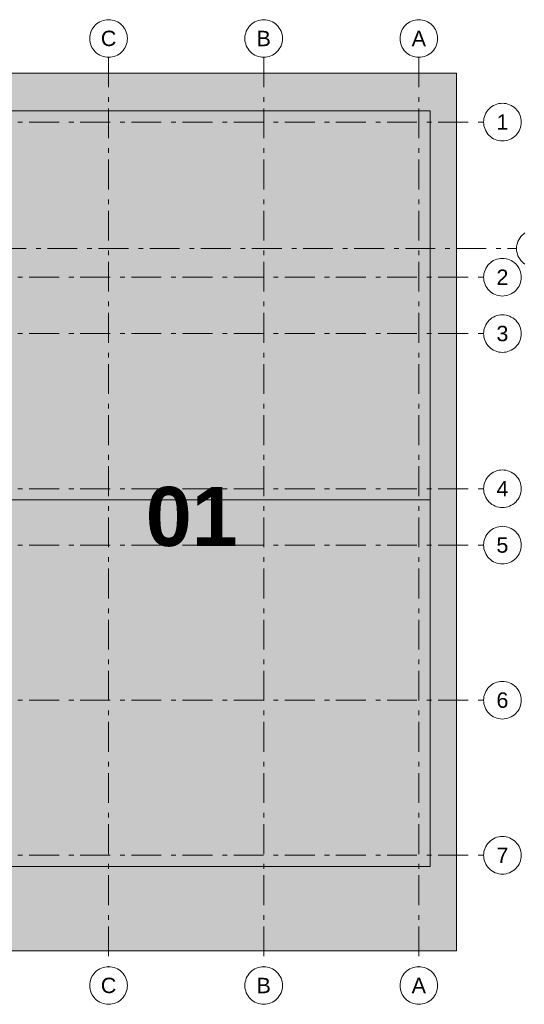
# Model space of a CAD drawing. Header units: metres. Extents: x -5203299 to 2078834, y 245743 to 5816291.
# Tile 224 of 256: x 366830 to 366841, y 5814002 to 5814023. Entities that reach past the tile are written whole.
import ezdxf

# ---------------------------------------------------------------- set-up
doc = ezdxf.new("R2010")
doc.units = ezdxf.units.M
doc.header["$LTSCALE"] = 0.5
doc.linetypes.add('ISO-02 Strichlinie', pattern=[3.81, 3.048, -0.762])
doc.linetypes.add('Linienart-53', pattern=[5.291531, 3.175, -1.058062, 0.352704, -0.705764])
doc.layers.add('70 -71 Achsen- 1 Gebäudeachsen', color=7, linetype='Linienart-53', lineweight=18)
doc.layers.add('Keine', color=7, linetype='Continuous', lineweight=9)
doc.styles.add('Arial', font='arial.ttf')
doc.styles.add('Arial (bold)', font='arialbd.ttf')

# ---------------------------------------------------------------- blocks, each defined once
blk = doc.blocks.new('Gruppe-12351')
at = {"layer": 'Keine', "transparency": 33554687, "insert": (-12.497, -96.447), "char_height": 3.1465, "attachment_point": 5, "line_spacing_factor": 0.970823, "style": 'Arial (bold)'}
blk.add_mtext('01', dxfattribs=at)
at = {"color": 255, "lineweight": 13, "transparency": 33554687}
for points in [[(-16.921, -70), (-16.823, -70.005), (-16.726, -70.019), (-16.631, -70.043), (-16.538, -70.076), (-16.45, -70.118), (-16.365, -70.169), (-16.287, -70.227), (-16.214, -70.293), (-16.148, -70.366), (-16.09, -70.444), (-16.039, -70.529), (-15.997, -70.617), (-15.964, -70.71), (-15.94, -70.805), (-15.926, -70.902), (-15.921, -71), (-15.926, -71.098), (-15.94, -71.195), (-15.964, -71.29), (-15.997, -71.383), (-16.039, -71.471), (-16.09, -71.556), (-16.148, -71.634), (-16.214, -71.707), (-16.287, -71.773), (-16.365, -71.832), (-16.45, -71.882), (-16.538, -71.924), (-16.631, -71.957), (-16.726, -71.981), (-16.823, -71.995), (-16.921, -72), (-17.019, -71.995), (-17.116, -71.981), (-17.211, -71.957), (-17.304, -71.924), (-17.392, -71.882), (-17.477, -71.832), (-17.555, -71.773), (-17.628, -71.707), (-17.694, -71.634), (-17.752, -71.556), (-17.803, -71.471), (-17.845, -71.383), (-17.878, -71.29), (-17.902, -71.195), (-17.916, -71.098), (-17.921, -71), (-17.916, -70.902), (-17.902, -70.805), (-17.878, -70.71), (-17.845, -70.617), (-17.803, -70.529), (-17.752, -70.444), (-17.694, -70.366), (-17.628, -70.293), (-17.555, -70.227), (-17.477, -70.169), (-17.392, -70.118), (-17.304, -70.076), (-17.211, -70.043), (-17.116, -70.019), (-17.019, -70.005)], [(-8.671, -70), (-8.573, -70.005), (-8.476, -70.019), (-8.381, -70.043), (-8.288, -70.076), (-8.2, -70.118), (-8.115, -70.169), (-8.037, -70.227), (-7.964, -70.293), (-7.898, -70.366), (-7.84, -70.444), (-7.789, -70.529), (-7.747, -70.617), (-7.714, -70.71), (-7.69, -70.805), (-7.676, -70.902), (-7.671, -71), (-7.676, -71.098), (-7.69, -71.195), (-7.714, -71.29), (-7.747, -71.383), (-7.789, -71.471), (-7.84, -71.556), (-7.898, -71.634), (-7.964, -71.707), (-8.037, -71.773), (-8.115, -71.832), (-8.2, -71.882), (-8.288, -71.924), (-8.381, -71.957), (-8.476, -71.981), (-8.573, -71.995), (-8.671, -72), (-8.769, -71.995), (-8.866, -71.981), (-8.961, -71.957), (-9.054, -71.924), (-9.142, -71.882), (-9.227, -71.832), (-9.305, -71.773), (-9.378, -71.707), (-9.444, -71.634), (-9.502, -71.556), (-9.553, -71.471), (-9.595, -71.383), (-9.628, -71.29), (-9.652, -71.195), (-9.666, -71.098), (-9.671, -71), (-9.666, -70.902), (-9.652, -70.805), (-9.628, -70.71), (-9.595, -70.617), (-9.553, -70.529), (-9.502, -70.444), (-9.444, -70.366), (-9.378, -70.293), (-9.305, -70.227), (-9.227, -70.169), (-9.142, -70.118), (-9.054, -70.076), (-8.961, -70.043), (-8.866, -70.019), (-8.769, -70.005)], [(-0.421, -70), (-0.323, -70.005), (-0.226, -70.019), (-0.131, -70.043), (-0.038, -70.076), (0.05, -70.118), (0.135, -70.169), (0.213, -70.227), (0.286, -70.293), (0.352, -70.366), (0.41, -70.444), (0.461, -70.529), (0.503, -70.617), (0.536, -70.71), (0.56, -70.805), (0.574, -70.902), (0.579, -71), (0.574, -71.098), (0.56, -71.195), (0.536, -71.29), (0.503, -71.383), (0.461, -71.471), (0.41, -71.556), (0.352, -71.634), (0.286, -71.707), (0.213, -71.773), (0.135, -71.832), (0.05, -71.882), (-0.038, -71.924), (-0.131, -71.957), (-0.226, -71.981), (-0.323, -71.995), (-0.421, -72), (-0.519, -71.995), (-0.616, -71.981), (-0.711, -71.957), (-0.804, -71.924), (-0.892, -71.882), (-0.977, -71.832), (-1.055, -71.773), (-1.128, -71.707), (-1.194, -71.634), (-1.252, -71.556), (-1.303, -71.471), (-1.345, -71.383), (-1.378, -71.29), (-1.402, -71.195), (-1.416, -71.098), (-1.421, -71), (-1.416, -70.902), (-1.402, -70.805), (-1.378, -70.71), (-1.345, -70.617), (-1.303, -70.529), (-1.252, -70.444), (-1.194, -70.366), (-1.128, -70.293), (-1.055, -70.227), (-0.977, -70.169), (-0.892, -70.118), (-0.804, -70.076), (-0.711, -70.043), (-0.616, -70.019), (-0.519, -70.005)], [(5.026, -75.447), (5.021, -75.545), (5.007, -75.642), (4.983, -75.737), (4.95, -75.83), (4.908, -75.918), (4.857, -76.003), (4.799, -76.081), (4.733, -76.154), (4.66, -76.22), (4.582, -76.279), (4.497, -76.329), (4.409, -76.371), (4.316, -76.404), (4.221, -76.428), (4.124, -76.442), (4.026, -76.447), (3.928, -76.442), (3.831, -76.428), (3.736, -76.404), (3.643, -76.371), (3.555, -76.329), (3.47, -76.279), (3.392, -76.22), (3.319, -76.154), (3.253, -76.081), (3.195, -76.003), (3.144, -75.918), (3.102, -75.83), (3.069, -75.737), (3.045, -75.642), (3.031, -75.545), (3.026, -75.447), (3.031, -75.349), (3.045, -75.252), (3.069, -75.157), (3.102, -75.064), (3.144, -74.976), (3.195, -74.891), (3.253, -74.813), (3.319, -74.74), (3.392, -74.674), (3.47, -74.616), (3.555, -74.565), (3.643, -74.523), (3.736, -74.49), (3.831, -74.466), (3.928, -74.452), (4.026, -74.447), (4.124, -74.452), (4.221, -74.466), (4.316, -74.49), (4.409, -74.523), (4.497, -74.565), (4.582, -74.616), (4.66, -74.674), (4.733, -74.74), (4.799, -74.813), (4.857, -74.891), (4.908, -74.976), (4.95, -75.064), (4.983, -75.157), (5.007, -75.252), (5.021, -75.349)], [(5.026, -83.697), (5.021, -83.795), (5.007, -83.892), (4.983, -83.987), (4.95, -84.08), (4.908, -84.168), (4.857, -84.253), (4.799, -84.331), (4.733, -84.404), (4.66, -84.47), (4.582, -84.529), (4.497, -84.579), (4.409, -84.621), (4.316, -84.654), (4.221, -84.678), (4.124, -84.692), (4.026, -84.697), (3.928, -84.692), (3.831, -84.678), (3.736, -84.654), (3.643, -84.621), (3.555, -84.579), (3.47, -84.529), (3.392, -84.47), (3.319, -84.404), (3.253, -84.331), (3.195, -84.253), (3.144, -84.168), (3.102, -84.08), (3.069, -83.987), (3.045, -83.892), (3.031, -83.795), (3.026, -83.697), (3.031, -83.599), (3.045, -83.502), (3.069, -83.407), (3.102, -83.314), (3.144, -83.226), (3.195, -83.141), (3.253, -83.063), (3.319, -82.99), (3.392, -82.924), (3.47, -82.866), (3.555, -82.815), (3.643, -82.773), (3.736, -82.74), (3.831, -82.716), (3.928, -82.702), (4.026, -82.697), (4.124, -82.702), (4.221, -82.716), (4.316, -82.74), (4.409, -82.773), (4.497, -82.815), (4.582, -82.866), (4.66, -82.924), (4.733, -82.99), (4.799, -83.063), (4.857, -83.141), (4.908, -83.226), (4.95, -83.314), (4.983, -83.407), (5.007, -83.502), (5.021, -83.599)], [(5.026, -86.697), (5.021, -86.795), (5.007, -86.892), (4.983, -86.987), (4.95, -87.08), (4.908, -87.168), (4.857, -87.253), (4.799, -87.331), (4.733, -87.404), (4.66, -87.47), (4.582, -87.529), (4.497, -87.579), (4.409, -87.621), (4.316, -87.654), (4.221, -87.678), (4.124, -87.692), (4.026, -87.697), (3.928, -87.692), (3.831, -87.678), (3.736, -87.654), (3.643, -87.621), (3.555, -87.579), (3.47, -87.529), (3.392, -87.47), (3.319, -87.404), (3.253, -87.331), (3.195, -87.253), (3.144, -87.168), (3.102, -87.08), (3.069, -86.987), (3.045, -86.892), (3.031, -86.795), (3.026, -86.697), (3.031, -86.599), (3.045, -86.502), (3.069, -86.407), (3.102, -86.314), (3.144, -86.226), (3.195, -86.141), (3.253, -86.063), (3.319, -85.99), (3.392, -85.924), (3.47, -85.866), (3.555, -85.815), (3.643, -85.773), (3.736, -85.74), (3.831, -85.716), (3.928, -85.702), (4.026, -85.697), (4.124, -85.702), (4.221, -85.716), (4.316, -85.74), (4.409, -85.773), (4.497, -85.815), (4.582, -85.866), (4.66, -85.924), (4.733, -85.99), (4.799, -86.063), (4.857, -86.141), (4.908, -86.226), (4.95, -86.314), (4.983, -86.407), (5.007, -86.502), (5.021, -86.599)], [(5.026, -94.947), (5.021, -95.045), (5.007, -95.142), (4.983, -95.237), (4.95, -95.33), (4.908, -95.418), (4.857, -95.503), (4.799, -95.581), (4.733, -95.654), (4.66, -95.72), (4.582, -95.779), (4.497, -95.829), (4.409, -95.871), (4.316, -95.904), (4.221, -95.928), (4.124, -95.942), (4.026, -95.947), (3.928, -95.942), (3.831, -95.928), (3.736, -95.904), (3.643, -95.871), (3.555, -95.829), (3.47, -95.779), (3.392, -95.72), (3.319, -95.654), (3.253, -95.581), (3.195, -95.503), (3.144, -95.418), (3.102, -95.33), (3.069, -95.237), (3.045, -95.142), (3.031, -95.045), (3.026, -94.947), (3.031, -94.849), (3.045, -94.752), (3.069, -94.657), (3.102, -94.564), (3.144, -94.476), (3.195, -94.391), (3.253, -94.313), (3.319, -94.24), (3.392, -94.174), (3.47, -94.116), (3.555, -94.065), (3.643, -94.023), (3.736, -93.99), (3.831, -93.966), (3.928, -93.952), (4.026, -93.947), (4.124, -93.952), (4.221, -93.966), (4.316, -93.99), (4.409, -94.023), (4.497, -94.065), (4.582, -94.116), (4.66, -94.174), (4.733, -94.24), (4.799, -94.313), (4.857, -94.391), (4.908, -94.476), (4.95, -94.564), (4.983, -94.657), (5.007, -94.752), (5.021, -94.849)], [(5.026, -97.947), (5.021, -98.045), (5.007, -98.142), (4.983, -98.237), (4.95, -98.33), (4.908, -98.418), (4.857, -98.503), (4.799, -98.581), (4.733, -98.654), (4.66, -98.72), (4.582, -98.779), (4.497, -98.829), (4.409, -98.871), (4.316, -98.904), (4.221, -98.928), (4.124, -98.942), (4.026, -98.947), (3.928, -98.942), (3.831, -98.928), (3.736, -98.904), (3.643, -98.871), (3.555, -98.829), (3.47, -98.779), (3.392, -98.72), (3.319, -98.654), (3.253, -98.581), (3.195, -98.503), (3.144, -98.418), (3.102, -98.33), (3.069, -98.237), (3.045, -98.142), (3.031, -98.045), (3.026, -97.947), (3.031, -97.849), (3.045, -97.752), (3.069, -97.657), (3.102, -97.564), (3.144, -97.476), (3.195, -97.391), (3.253, -97.313), (3.319, -97.24), (3.392, -97.174), (3.47, -97.116), (3.555, -97.065), (3.643, -97.023), (3.736, -96.99), (3.831, -96.966), (3.928, -96.952), (4.026, -96.947), (4.124, -96.952), (4.221, -96.966), (4.316, -96.99), (4.409, -97.023), (4.497, -97.065), (4.582, -97.116), (4.66, -97.174), (4.733, -97.24), (4.799, -97.313), (4.857, -97.391), (4.908, -97.476), (4.95, -97.564), (4.983, -97.657), (5.007, -97.752), (5.021, -97.849)], [(5.026, -106.197), (5.021, -106.295), (5.007, -106.392), (4.983, -106.487), (4.95, -106.58), (4.908, -106.668), (4.857, -106.753), (4.799, -106.831), (4.733, -106.904), (4.66, -106.97), (4.582, -107.029), (4.497, -107.079), (4.409, -107.121), (4.316, -107.154), (4.221, -107.178), (4.124, -107.192), (4.026, -107.197), (3.928, -107.192), (3.831, -107.178), (3.736, -107.154), (3.643, -107.121), (3.555, -107.079), (3.47, -107.029), (3.392, -106.97), (3.319, -106.904), (3.253, -106.831), (3.195, -106.753), (3.144, -106.668), (3.102, -106.58), (3.069, -106.487), (3.045, -106.392), (3.031, -106.295), (3.026, -106.197), (3.031, -106.099), (3.045, -106.002), (3.069, -105.907), (3.102, -105.814), (3.144, -105.726), (3.195, -105.641), (3.253, -105.563), (3.319, -105.49), (3.392, -105.424), (3.47, -105.366), (3.555, -105.315), (3.643, -105.273), (3.736, -105.24), (3.831, -105.216), (3.928, -105.202), (4.026, -105.197), (4.124, -105.202), (4.221, -105.216), (4.316, -105.24), (4.409, -105.273), (4.497, -105.315), (4.582, -105.366), (4.66, -105.424), (4.733, -105.49), (4.799, -105.563), (4.857, -105.641), (4.908, -105.726), (4.95, -105.814), (4.983, -105.907), (5.007, -106.002), (5.021, -106.099)], [(5.026, -114.447), (5.021, -114.545), (5.007, -114.642), (4.983, -114.737), (4.95, -114.83), (4.908, -114.918), (4.857, -115.003), (4.799, -115.081), (4.733, -115.154), (4.66, -115.22), (4.582, -115.279), (4.497, -115.329), (4.409, -115.371), (4.316, -115.404), (4.221, -115.428), (4.124, -115.442), (4.026, -115.447), (3.928, -115.442), (3.831, -115.428), (3.736, -115.404), (3.643, -115.371), (3.555, -115.329), (3.47, -115.279), (3.392, -115.22), (3.319, -115.154), (3.253, -115.081), (3.195, -115.003), (3.144, -114.918), (3.102, -114.83), (3.069, -114.737), (3.045, -114.642), (3.031, -114.545), (3.026, -114.447), (3.031, -114.349), (3.045, -114.252), (3.069, -114.157), (3.102, -114.064), (3.144, -113.976), (3.195, -113.891), (3.253, -113.813), (3.319, -113.74), (3.392, -113.674), (3.47, -113.616), (3.555, -113.565), (3.643, -113.523), (3.736, -113.49), (3.831, -113.466), (3.928, -113.452), (4.026, -113.447), (4.124, -113.452), (4.221, -113.466), (4.316, -113.49), (4.409, -113.523), (4.497, -113.565), (4.582, -113.616), (4.66, -113.674), (4.733, -113.74), (4.799, -113.813), (4.857, -113.891), (4.908, -113.976), (4.95, -114.064), (4.983, -114.157), (5.007, -114.252), (5.021, -114.349)]]:
    blk.add_wipeout(points, dxfattribs=at).dxf.layer = 'Keine'
at = {"layer": '70 -71 Achsen- 1 Gebäudeachsen', "color": 252, "lineweight": 13, "true_color": 0x888888, "transparency": 33554687}
for p, q in [((-16.921, -72), (-16.921, -120.372)), ((-8.671, -72), (-8.671, -120.372)), ((-0.421, -72), (-0.421, -120.372)), ((-178.868, -75.447), (3.026, -75.447)), ((-178.868, -83.697), (3.026, -83.697)), ((-178.868, -86.697), (3.026, -86.697)), ((-178.868, -94.947), (3.026, -94.947)), ((-178.868, -97.947), (3.026, -97.947)), ((-178.868, -106.197), (3.026, -106.197)), ((-178.868, -114.447), (3.026, -114.447))]:
    blk.add_line(p, q, dxfattribs=at)
at = {"layer": 'Keine', "lineweight": 13, "transparency": 33554687, "flags": 128}
for points in [[(-16.921, -70), (-16.823, -70.005), (-16.726, -70.019), (-16.631, -70.043), (-16.538, -70.076), (-16.45, -70.118), (-16.365, -70.169), (-16.287, -70.227), (-16.214, -70.293), (-16.148, -70.366), (-16.09, -70.444), (-16.039, -70.529), (-15.997, -70.617), (-15.964, -70.71), (-15.94, -70.805), (-15.926, -70.902), (-15.921, -71), (-15.926, -71.098), (-15.94, -71.195), (-15.964, -71.29), (-15.997, -71.383), (-16.039, -71.471), (-16.09, -71.556), (-16.148, -71.634), (-16.214, -71.707), (-16.287, -71.773), (-16.365, -71.832), (-16.45, -71.882), (-16.538, -71.924), (-16.631, -71.957), (-16.726, -71.981), (-16.823, -71.995), (-16.921, -72), (-17.019, -71.995), (-17.116, -71.981), (-17.211, -71.957), (-17.304, -71.924), (-17.392, -71.882), (-17.477, -71.832), (-17.555, -71.773), (-17.628, -71.707), (-17.694, -71.634), (-17.752, -71.556), (-17.803, -71.471), (-17.845, -71.383), (-17.878, -71.29), (-17.902, -71.195), (-17.916, -71.098), (-17.921, -71), (-17.916, -70.902), (-17.902, -70.805), (-17.878, -70.71), (-17.845, -70.617), (-17.803, -70.529), (-17.752, -70.444), (-17.694, -70.366), (-17.628, -70.293), (-17.555, -70.227), (-17.477, -70.169), (-17.392, -70.118), (-17.304, -70.076), (-17.211, -70.043), (-17.116, -70.019), (-17.019, -70.005)], [(-8.671, -70), (-8.573, -70.005), (-8.476, -70.019), (-8.381, -70.043), (-8.288, -70.076), (-8.2, -70.118), (-8.115, -70.169), (-8.037, -70.227), (-7.964, -70.293), (-7.898, -70.366), (-7.84, -70.444), (-7.789, -70.529), (-7.747, -70.617), (-7.714, -70.71), (-7.69, -70.805), (-7.676, -70.902), (-7.671, -71), (-7.676, -71.098), (-7.69, -71.195), (-7.714, -71.29), (-7.747, -71.383), (-7.789, -71.471), (-7.84, -71.556), (-7.898, -71.634), (-7.964, -71.707), (-8.037, -71.773), (-8.115, -71.832), (-8.2, -71.882), (-8.288, -71.924), (-8.381, -71.957), (-8.476, -71.981), (-8.573, -71.995), (-8.671, -72), (-8.769, -71.995), (-8.866, -71.981), (-8.961, -71.957), (-9.054, -71.924), (-9.142, -71.882), (-9.227, -71.832), (-9.305, -71.773), (-9.378, -71.707), (-9.444, -71.634), (-9.502, -71.556), (-9.553, -71.471), (-9.595, -71.383), (-9.628, -71.29), (-9.652, -71.195), (-9.666, -71.098), (-9.671, -71), (-9.666, -70.902), (-9.652, -70.805), (-9.628, -70.71), (-9.595, -70.617), (-9.553, -70.529), (-9.502, -70.444), (-9.444, -70.366), (-9.378, -70.293), (-9.305, -70.227), (-9.227, -70.169), (-9.142, -70.118), (-9.054, -70.076), (-8.961, -70.043), (-8.866, -70.019), (-8.769, -70.005)], [(-0.421, -70), (-0.323, -70.005), (-0.226, -70.019), (-0.131, -70.043), (-0.038, -70.076), (0.05, -70.118), (0.135, -70.169), (0.213, -70.227), (0.286, -70.293), (0.352, -70.366), (0.41, -70.444), (0.461, -70.529), (0.503, -70.617), (0.536, -70.71), (0.56, -70.805), (0.574, -70.902), (0.579, -71), (0.574, -71.098), (0.56, -71.195), (0.536, -71.29), (0.503, -71.383), (0.461, -71.471), (0.41, -71.556), (0.352, -71.634), (0.286, -71.707), (0.213, -71.773), (0.135, -71.832), (0.05, -71.882), (-0.038, -71.924), (-0.131, -71.957), (-0.226, -71.981), (-0.323, -71.995), (-0.421, -72), (-0.519, -71.995), (-0.616, -71.981), (-0.711, -71.957), (-0.804, -71.924), (-0.892, -71.882), (-0.977, -71.832), (-1.055, -71.773), (-1.128, -71.707), (-1.194, -71.634), (-1.252, -71.556), (-1.303, -71.471), (-1.345, -71.383), (-1.378, -71.29), (-1.402, -71.195), (-1.416, -71.098), (-1.421, -71), (-1.416, -70.902), (-1.402, -70.805), (-1.378, -70.71), (-1.345, -70.617), (-1.303, -70.529), (-1.252, -70.444), (-1.194, -70.366), (-1.128, -70.293), (-1.055, -70.227), (-0.977, -70.169), (-0.892, -70.118), (-0.804, -70.076), (-0.711, -70.043), (-0.616, -70.019), (-0.519, -70.005)], [(5.026, -75.447), (5.021, -75.545), (5.007, -75.642), (4.983, -75.737), (4.95, -75.83), (4.908, -75.918), (4.857, -76.003), (4.799, -76.081), (4.733, -76.154), (4.66, -76.22), (4.582, -76.279), (4.497, -76.329), (4.409, -76.371), (4.316, -76.404), (4.221, -76.428), (4.124, -76.442), (4.026, -76.447), (3.928, -76.442), (3.831, -76.428), (3.736, -76.404), (3.643, -76.371), (3.555, -76.329), (3.47, -76.279), (3.392, -76.22), (3.319, -76.154), (3.253, -76.081), (3.195, -76.003), (3.144, -75.918), (3.102, -75.83), (3.069, -75.737), (3.045, -75.642), (3.031, -75.545), (3.026, -75.447), (3.031, -75.349), (3.045, -75.252), (3.069, -75.157), (3.102, -75.064), (3.144, -74.976), (3.195, -74.891), (3.253, -74.813), (3.319, -74.74), (3.392, -74.674), (3.47, -74.616), (3.555, -74.565), (3.643, -74.523), (3.736, -74.49), (3.831, -74.466), (3.928, -74.452), (4.026, -74.447), (4.124, -74.452), (4.221, -74.466), (4.316, -74.49), (4.409, -74.523), (4.497, -74.565), (4.582, -74.616), (4.66, -74.674), (4.733, -74.74), (4.799, -74.813), (4.857, -74.891), (4.908, -74.976), (4.95, -75.064), (4.983, -75.157), (5.007, -75.252), (5.021, -75.349)], [(5.026, -83.697), (5.021, -83.795), (5.007, -83.892), (4.983, -83.987), (4.95, -84.08), (4.908, -84.168), (4.857, -84.253), (4.799, -84.331), (4.733, -84.404), (4.66, -84.47), (4.582, -84.529), (4.497, -84.579), (4.409, -84.621), (4.316, -84.654), (4.221, -84.678), (4.124, -84.692), (4.026, -84.697), (3.928, -84.692), (3.831, -84.678), (3.736, -84.654), (3.643, -84.621), (3.555, -84.579), (3.47, -84.529), (3.392, -84.47), (3.319, -84.404), (3.253, -84.331), (3.195, -84.253), (3.144, -84.168), (3.102, -84.08), (3.069, -83.987), (3.045, -83.892), (3.031, -83.795), (3.026, -83.697), (3.031, -83.599), (3.045, -83.502), (3.069, -83.407), (3.102, -83.314), (3.144, -83.226), (3.195, -83.141), (3.253, -83.063), (3.319, -82.99), (3.392, -82.924), (3.47, -82.866), (3.555, -82.815), (3.643, -82.773), (3.736, -82.74), (3.831, -82.716), (3.928, -82.702), (4.026, -82.697), (4.124, -82.702), (4.221, -82.716), (4.316, -82.74), (4.409, -82.773), (4.497, -82.815), (4.582, -82.866), (4.66, -82.924), (4.733, -82.99), (4.799, -83.063), (4.857, -83.141), (4.908, -83.226), (4.95, -83.314), (4.983, -83.407), (5.007, -83.502), (5.021, -83.599)], [(5.026, -86.697), (5.021, -86.795), (5.007, -86.892), (4.983, -86.987), (4.95, -87.08), (4.908, -87.168), (4.857, -87.253), (4.799, -87.331), (4.733, -87.404), (4.66, -87.47), (4.582, -87.529), (4.497, -87.579), (4.409, -87.621), (4.316, -87.654), (4.221, -87.678), (4.124, -87.692), (4.026, -87.697), (3.928, -87.692), (3.831, -87.678), (3.736, -87.654), (3.643, -87.621), (3.555, -87.579), (3.47, -87.529), (3.392, -87.47), (3.319, -87.404), (3.253, -87.331), (3.195, -87.253), (3.144, -87.168), (3.102, -87.08), (3.069, -86.987), (3.045, -86.892), (3.031, -86.795), (3.026, -86.697), (3.031, -86.599), (3.045, -86.502), (3.069, -86.407), (3.102, -86.314), (3.144, -86.226), (3.195, -86.141), (3.253, -86.063), (3.319, -85.99), (3.392, -85.924), (3.47, -85.866), (3.555, -85.815), (3.643, -85.773), (3.736, -85.74), (3.831, -85.716), (3.928, -85.702), (4.026, -85.697), (4.124, -85.702), (4.221, -85.716), (4.316, -85.74), (4.409, -85.773), (4.497, -85.815), (4.582, -85.866), (4.66, -85.924), (4.733, -85.99), (4.799, -86.063), (4.857, -86.141), (4.908, -86.226), (4.95, -86.314), (4.983, -86.407), (5.007, -86.502), (5.021, -86.599)], [(5.026, -94.947), (5.021, -95.045), (5.007, -95.142), (4.983, -95.237), (4.95, -95.33), (4.908, -95.418), (4.857, -95.503), (4.799, -95.581), (4.733, -95.654), (4.66, -95.72), (4.582, -95.779), (4.497, -95.829), (4.409, -95.871), (4.316, -95.904), (4.221, -95.928), (4.124, -95.942), (4.026, -95.947), (3.928, -95.942), (3.831, -95.928), (3.736, -95.904), (3.643, -95.871), (3.555, -95.829), (3.47, -95.779), (3.392, -95.72), (3.319, -95.654), (3.253, -95.581), (3.195, -95.503), (3.144, -95.418), (3.102, -95.33), (3.069, -95.237), (3.045, -95.142), (3.031, -95.045), (3.026, -94.947), (3.031, -94.849), (3.045, -94.752), (3.069, -94.657), (3.102, -94.564), (3.144, -94.476), (3.195, -94.391), (3.253, -94.313), (3.319, -94.24), (3.392, -94.174), (3.47, -94.116), (3.555, -94.065), (3.643, -94.023), (3.736, -93.99), (3.831, -93.966), (3.928, -93.952), (4.026, -93.947), (4.124, -93.952), (4.221, -93.966), (4.316, -93.99), (4.409, -94.023), (4.497, -94.065), (4.582, -94.116), (4.66, -94.174), (4.733, -94.24), (4.799, -94.313), (4.857, -94.391), (4.908, -94.476), (4.95, -94.564), (4.983, -94.657), (5.007, -94.752), (5.021, -94.849)], [(5.026, -97.947), (5.021, -98.045), (5.007, -98.142), (4.983, -98.237), (4.95, -98.33), (4.908, -98.418), (4.857, -98.503), (4.799, -98.581), (4.733, -98.654), (4.66, -98.72), (4.582, -98.779), (4.497, -98.829), (4.409, -98.871), (4.316, -98.904), (4.221, -98.928), (4.124, -98.942), (4.026, -98.947), (3.928, -98.942), (3.831, -98.928), (3.736, -98.904), (3.643, -98.871), (3.555, -98.829), (3.47, -98.779), (3.392, -98.72), (3.319, -98.654), (3.253, -98.581), (3.195, -98.503), (3.144, -98.418), (3.102, -98.33), (3.069, -98.237), (3.045, -98.142), (3.031, -98.045), (3.026, -97.947), (3.031, -97.849), (3.045, -97.752), (3.069, -97.657), (3.102, -97.564), (3.144, -97.476), (3.195, -97.391), (3.253, -97.313), (3.319, -97.24), (3.392, -97.174), (3.47, -97.116), (3.555, -97.065), (3.643, -97.023), (3.736, -96.99), (3.831, -96.966), (3.928, -96.952), (4.026, -96.947), (4.124, -96.952), (4.221, -96.966), (4.316, -96.99), (4.409, -97.023), (4.497, -97.065), (4.582, -97.116), (4.66, -97.174), (4.733, -97.24), (4.799, -97.313), (4.857, -97.391), (4.908, -97.476), (4.95, -97.564), (4.983, -97.657), (5.007, -97.752), (5.021, -97.849)], [(5.026, -106.197), (5.021, -106.295), (5.007, -106.392), (4.983, -106.487), (4.95, -106.58), (4.908, -106.668), (4.857, -106.753), (4.799, -106.831), (4.733, -106.904), (4.66, -106.97), (4.582, -107.029), (4.497, -107.079), (4.409, -107.121), (4.316, -107.154), (4.221, -107.178), (4.124, -107.192), (4.026, -107.197), (3.928, -107.192), (3.831, -107.178), (3.736, -107.154), (3.643, -107.121), (3.555, -107.079), (3.47, -107.029), (3.392, -106.97), (3.319, -106.904), (3.253, -106.831), (3.195, -106.753), (3.144, -106.668), (3.102, -106.58), (3.069, -106.487), (3.045, -106.392), (3.031, -106.295), (3.026, -106.197), (3.031, -106.099), (3.045, -106.002), (3.069, -105.907), (3.102, -105.814), (3.144, -105.726), (3.195, -105.641), (3.253, -105.563), (3.319, -105.49), (3.392, -105.424), (3.47, -105.366), (3.555, -105.315), (3.643, -105.273), (3.736, -105.24), (3.831, -105.216), (3.928, -105.202), (4.026, -105.197), (4.124, -105.202), (4.221, -105.216), (4.316, -105.24), (4.409, -105.273), (4.497, -105.315), (4.582, -105.366), (4.66, -105.424), (4.733, -105.49), (4.799, -105.563), (4.857, -105.641), (4.908, -105.726), (4.95, -105.814), (4.983, -105.907), (5.007, -106.002), (5.021, -106.099)], [(5.026, -114.447), (5.021, -114.545), (5.007, -114.642), (4.983, -114.737), (4.95, -114.83), (4.908, -114.918), (4.857, -115.003), (4.799, -115.081), (4.733, -115.154), (4.66, -115.22), (4.582, -115.279), (4.497, -115.329), (4.409, -115.371), (4.316, -115.404), (4.221, -115.428), (4.124, -115.442), (4.026, -115.447), (3.928, -115.442), (3.831, -115.428), (3.736, -115.404), (3.643, -115.371), (3.555, -115.329), (3.47, -115.279), (3.392, -115.22), (3.319, -115.154), (3.253, -115.081), (3.195, -115.003), (3.144, -114.918), (3.102, -114.83), (3.069, -114.737), (3.045, -114.642), (3.031, -114.545), (3.026, -114.447), (3.031, -114.349), (3.045, -114.252), (3.069, -114.157), (3.102, -114.064), (3.144, -113.976), (3.195, -113.891), (3.253, -113.813), (3.319, -113.74), (3.392, -113.674), (3.47, -113.616), (3.555, -113.565), (3.643, -113.523), (3.736, -113.49), (3.831, -113.466), (3.928, -113.452), (4.026, -113.447), (4.124, -113.452), (4.221, -113.466), (4.316, -113.49), (4.409, -113.523), (4.497, -113.565), (4.582, -113.616), (4.66, -113.674), (4.733, -113.74), (4.799, -113.813), (4.857, -113.891), (4.908, -113.976), (4.95, -114.064), (4.983, -114.157), (5.007, -114.252), (5.021, -114.349)]]:
    blk.add_lwpolyline(points, close=True, dxfattribs=at)
at = {"layer": 'Keine', "transparency": 33554687, "char_height": 0.818, "attachment_point": 5, "line_spacing_factor": 0.970761, "style": 'Arial'}
for s, insert in [('C', (-16.921, -71)), ('B', (-8.671, -71)), ('A', (-0.421, -71)), ('1', (4.026, -75.447)), ('2', (4.026, -83.697)), ('3', (4.026, -86.697)), ('4', (4.026, -94.947)), ('5', (4.026, -97.947)), ('6', (4.026, -106.197)), ('7', (4.026, -114.447))]:
    blk.add_mtext(s, dxfattribs=dict(at, insert=insert))
at = {"color": 255, "lineweight": 13, "transparency": 33554687}
for points in [[(6.776, -82.172), (6.771, -82.27), (6.757, -82.367), (6.733, -82.462), (6.7, -82.555), (6.658, -82.643), (6.607, -82.728), (6.549, -82.806), (6.483, -82.879), (6.41, -82.945), (6.332, -83.004), (6.247, -83.054), (6.159, -83.096), (6.066, -83.129), (5.971, -83.153), (5.874, -83.167), (5.776, -83.172), (5.678, -83.167), (5.581, -83.153), (5.486, -83.129), (5.393, -83.096), (5.305, -83.054), (5.22, -83.004), (5.142, -82.945), (5.069, -82.879), (5.003, -82.806), (4.945, -82.728), (4.894, -82.643), (4.852, -82.555), (4.819, -82.462), (4.795, -82.367), (4.781, -82.27), (4.776, -82.172), (4.781, -82.074), (4.795, -81.977), (4.819, -81.882), (4.852, -81.789), (4.894, -81.701), (4.945, -81.616), (5.003, -81.538), (5.069, -81.465), (5.142, -81.399), (5.22, -81.341), (5.305, -81.29), (5.393, -81.248), (5.486, -81.215), (5.581, -81.191), (5.678, -81.177), (5.776, -81.172), (5.874, -81.177), (5.971, -81.191), (6.066, -81.215), (6.159, -81.248), (6.247, -81.29), (6.332, -81.341), (6.41, -81.399), (6.483, -81.465), (6.549, -81.538), (6.607, -81.616), (6.658, -81.701), (6.7, -81.789), (6.733, -81.882), (6.757, -81.977), (6.771, -82.074)], [(-16.921, -120.372), (-16.823, -120.377), (-16.726, -120.391), (-16.631, -120.415), (-16.538, -120.448), (-16.45, -120.49), (-16.365, -120.541), (-16.287, -120.599), (-16.214, -120.665), (-16.148, -120.738), (-16.09, -120.816), (-16.039, -120.901), (-15.997, -120.989), (-15.964, -121.082), (-15.94, -121.177), (-15.926, -121.274), (-15.921, -121.372), (-15.926, -121.47), (-15.94, -121.567), (-15.964, -121.662), (-15.997, -121.755), (-16.039, -121.843), (-16.09, -121.928), (-16.148, -122.006), (-16.214, -122.079), (-16.287, -122.145), (-16.365, -122.204), (-16.45, -122.254), (-16.538, -122.296), (-16.631, -122.329), (-16.726, -122.353), (-16.823, -122.367), (-16.921, -122.372), (-17.019, -122.367), (-17.116, -122.353), (-17.211, -122.329), (-17.304, -122.296), (-17.392, -122.254), (-17.477, -122.204), (-17.555, -122.145), (-17.628, -122.079), (-17.694, -122.006), (-17.752, -121.928), (-17.803, -121.843), (-17.845, -121.755), (-17.878, -121.662), (-17.902, -121.567), (-17.916, -121.47), (-17.921, -121.372), (-17.916, -121.274), (-17.902, -121.177), (-17.878, -121.082), (-17.845, -120.989), (-17.803, -120.901), (-17.752, -120.816), (-17.694, -120.738), (-17.628, -120.665), (-17.555, -120.599), (-17.477, -120.541), (-17.392, -120.49), (-17.304, -120.448), (-17.211, -120.415), (-17.116, -120.391), (-17.019, -120.377)], [(-8.671, -120.372), (-8.573, -120.377), (-8.476, -120.391), (-8.381, -120.415), (-8.288, -120.448), (-8.2, -120.49), (-8.115, -120.541), (-8.037, -120.599), (-7.964, -120.665), (-7.898, -120.738), (-7.84, -120.816), (-7.789, -120.901), (-7.747, -120.989), (-7.714, -121.082), (-7.69, -121.177), (-7.676, -121.274), (-7.671, -121.372), (-7.676, -121.47), (-7.69, -121.567), (-7.714, -121.662), (-7.747, -121.755), (-7.789, -121.843), (-7.84, -121.928), (-7.898, -122.006), (-7.964, -122.079), (-8.037, -122.145), (-8.115, -122.204), (-8.2, -122.254), (-8.288, -122.296), (-8.381, -122.329), (-8.476, -122.353), (-8.573, -122.367), (-8.671, -122.372), (-8.769, -122.367), (-8.866, -122.353), (-8.961, -122.329), (-9.054, -122.296), (-9.142, -122.254), (-9.227, -122.204), (-9.305, -122.145), (-9.378, -122.079), (-9.444, -122.006), (-9.502, -121.928), (-9.553, -121.843), (-9.595, -121.755), (-9.628, -121.662), (-9.652, -121.567), (-9.666, -121.47), (-9.671, -121.372), (-9.666, -121.274), (-9.652, -121.177), (-9.628, -121.082), (-9.595, -120.989), (-9.553, -120.901), (-9.502, -120.816), (-9.444, -120.738), (-9.378, -120.665), (-9.305, -120.599), (-9.227, -120.541), (-9.142, -120.49), (-9.054, -120.448), (-8.961, -120.415), (-8.866, -120.391), (-8.769, -120.377)], [(-0.421, -120.372), (-0.323, -120.377), (-0.226, -120.391), (-0.131, -120.415), (-0.038, -120.448), (0.05, -120.49), (0.135, -120.541), (0.213, -120.599), (0.286, -120.665), (0.352, -120.738), (0.41, -120.816), (0.461, -120.901), (0.503, -120.989), (0.536, -121.082), (0.56, -121.177), (0.574, -121.274), (0.579, -121.372), (0.574, -121.47), (0.56, -121.567), (0.536, -121.662), (0.503, -121.755), (0.461, -121.843), (0.41, -121.928), (0.352, -122.006), (0.286, -122.079), (0.213, -122.145), (0.135, -122.204), (0.05, -122.254), (-0.038, -122.296), (-0.131, -122.329), (-0.226, -122.353), (-0.323, -122.367), (-0.421, -122.372), (-0.519, -122.367), (-0.616, -122.353), (-0.711, -122.329), (-0.804, -122.296), (-0.892, -122.254), (-0.977, -122.204), (-1.055, -122.145), (-1.128, -122.079), (-1.194, -122.006), (-1.252, -121.928), (-1.303, -121.843), (-1.345, -121.755), (-1.378, -121.662), (-1.402, -121.567), (-1.416, -121.47), (-1.421, -121.372), (-1.416, -121.274), (-1.402, -121.177), (-1.378, -121.082), (-1.345, -120.989), (-1.303, -120.901), (-1.252, -120.816), (-1.194, -120.738), (-1.128, -120.665), (-1.055, -120.599), (-0.977, -120.541), (-0.892, -120.49), (-0.804, -120.448), (-0.711, -120.415), (-0.616, -120.391), (-0.519, -120.377)]]:
    blk.add_wipeout(points, dxfattribs=at).dxf.layer = 'Keine'
at = {"layer": '70 -71 Achsen- 1 Gebäudeachsen', "color": 252, "lineweight": 13, "true_color": 0x888888, "transparency": 33554687}
blk.add_line((-180.618, -82.172), (4.776, -82.172), dxfattribs=at)
at = {"layer": 'Keine', "lineweight": 13, "transparency": 33554687, "flags": 128}
blk.add_lwpolyline([(5.22, -83.004), (5.142, -82.945), (5.069, -82.879), (5.003, -82.806), (4.945, -82.728), (4.894, -82.643), (4.852, -82.555), (4.819, -82.462), (4.795, -82.367), (4.781, -82.27), (4.776, -82.172), (4.781, -82.074), (4.795, -81.977), (4.819, -81.882), (4.852, -81.789), (4.894, -81.701), (4.945, -81.616), (5.003, -81.538), (5.069, -81.465), (5.142, -81.399), (5.22, -81.341)], dxfattribs=at)
for points in [[(-16.921, -120.372), (-16.823, -120.377), (-16.726, -120.391), (-16.631, -120.415), (-16.538, -120.448), (-16.45, -120.49), (-16.365, -120.541), (-16.287, -120.599), (-16.214, -120.665), (-16.148, -120.738), (-16.09, -120.816), (-16.039, -120.901), (-15.997, -120.989), (-15.964, -121.082), (-15.94, -121.177), (-15.926, -121.274), (-15.921, -121.372), (-15.926, -121.47), (-15.94, -121.567), (-15.964, -121.662), (-15.997, -121.755), (-16.039, -121.843), (-16.09, -121.928), (-16.148, -122.006), (-16.214, -122.079), (-16.287, -122.145), (-16.365, -122.204), (-16.45, -122.254), (-16.538, -122.296), (-16.631, -122.329), (-16.726, -122.353), (-16.823, -122.367), (-16.921, -122.372), (-17.019, -122.367), (-17.116, -122.353), (-17.211, -122.329), (-17.304, -122.296), (-17.392, -122.254), (-17.477, -122.204), (-17.555, -122.145), (-17.628, -122.079), (-17.694, -122.006), (-17.752, -121.928), (-17.803, -121.843), (-17.845, -121.755), (-17.878, -121.662), (-17.902, -121.567), (-17.916, -121.47), (-17.921, -121.372), (-17.916, -121.274), (-17.902, -121.177), (-17.878, -121.082), (-17.845, -120.989), (-17.803, -120.901), (-17.752, -120.816), (-17.694, -120.738), (-17.628, -120.665), (-17.555, -120.599), (-17.477, -120.541), (-17.392, -120.49), (-17.304, -120.448), (-17.211, -120.415), (-17.116, -120.391), (-17.019, -120.377)], [(-8.671, -120.372), (-8.573, -120.377), (-8.476, -120.391), (-8.381, -120.415), (-8.288, -120.448), (-8.2, -120.49), (-8.115, -120.541), (-8.037, -120.599), (-7.964, -120.665), (-7.898, -120.738), (-7.84, -120.816), (-7.789, -120.901), (-7.747, -120.989), (-7.714, -121.082), (-7.69, -121.177), (-7.676, -121.274), (-7.671, -121.372), (-7.676, -121.47), (-7.69, -121.567), (-7.714, -121.662), (-7.747, -121.755), (-7.789, -121.843), (-7.84, -121.928), (-7.898, -122.006), (-7.964, -122.079), (-8.037, -122.145), (-8.115, -122.204), (-8.2, -122.254), (-8.288, -122.296), (-8.381, -122.329), (-8.476, -122.353), (-8.573, -122.367), (-8.671, -122.372), (-8.769, -122.367), (-8.866, -122.353), (-8.961, -122.329), (-9.054, -122.296), (-9.142, -122.254), (-9.227, -122.204), (-9.305, -122.145), (-9.378, -122.079), (-9.444, -122.006), (-9.502, -121.928), (-9.553, -121.843), (-9.595, -121.755), (-9.628, -121.662), (-9.652, -121.567), (-9.666, -121.47), (-9.671, -121.372), (-9.666, -121.274), (-9.652, -121.177), (-9.628, -121.082), (-9.595, -120.989), (-9.553, -120.901), (-9.502, -120.816), (-9.444, -120.738), (-9.378, -120.665), (-9.305, -120.599), (-9.227, -120.541), (-9.142, -120.49), (-9.054, -120.448), (-8.961, -120.415), (-8.866, -120.391), (-8.769, -120.377)], [(-0.421, -120.372), (-0.323, -120.377), (-0.226, -120.391), (-0.131, -120.415), (-0.038, -120.448), (0.05, -120.49), (0.135, -120.541), (0.213, -120.599), (0.286, -120.665), (0.352, -120.738), (0.41, -120.816), (0.461, -120.901), (0.503, -120.989), (0.536, -121.082), (0.56, -121.177), (0.574, -121.274), (0.579, -121.372), (0.574, -121.47), (0.56, -121.567), (0.536, -121.662), (0.503, -121.755), (0.461, -121.843), (0.41, -121.928), (0.352, -122.006), (0.286, -122.079), (0.213, -122.145), (0.135, -122.204), (0.05, -122.254), (-0.038, -122.296), (-0.131, -122.329), (-0.226, -122.353), (-0.323, -122.367), (-0.421, -122.372), (-0.519, -122.367), (-0.616, -122.353), (-0.711, -122.329), (-0.804, -122.296), (-0.892, -122.254), (-0.977, -122.204), (-1.055, -122.145), (-1.128, -122.079), (-1.194, -122.006), (-1.252, -121.928), (-1.303, -121.843), (-1.345, -121.755), (-1.378, -121.662), (-1.402, -121.567), (-1.416, -121.47), (-1.421, -121.372), (-1.416, -121.274), (-1.402, -121.177), (-1.378, -121.082), (-1.345, -120.989), (-1.303, -120.901), (-1.252, -120.816), (-1.194, -120.738), (-1.128, -120.665), (-1.055, -120.599), (-0.977, -120.541), (-0.892, -120.49), (-0.804, -120.448), (-0.711, -120.415), (-0.616, -120.391), (-0.519, -120.377)]]:
    blk.add_lwpolyline(points, close=True, dxfattribs=at)
at = {"layer": 'Keine', "transparency": 33554687, "char_height": 0.818, "attachment_point": 5, "line_spacing_factor": 0.970761, "style": 'Arial'}
for s, insert in [('C', (-16.921, -121.372)), ('B', (-8.671, -121.372)), ('A', (-0.421, -121.372))]:
    blk.add_mtext(s, dxfattribs=dict(at, insert=insert))
blk = doc.blocks.new('_Plankopf (3D)')
at = {"color": 255, "lineweight": 13, "transparency": 33554687}
blk.add_wipeout([(-33.868, -112.487), (-33.868, -114.487), (-25.768, -114.487), (-25.768, -115.044), (0.176, -115.044), (0.176, -95.544), (-24.574, -95.544), (-24.574, -106.794), (-25.768, -106.794), (-25.768, -112.487)], dxfattribs=at).dxf.layer = 'Keine'
at = {"layer": 'Keine', "lineweight": 13, "transparency": 33554687, "flags": 128}
blk.add_lwpolyline([(-33.868, -112.487), (-33.868, -114.487), (-25.768, -114.487), (-25.768, -115.044), (0.176, -115.044), (0.176, -95.544), (-24.574, -95.544), (-24.574, -106.794), (-25.768, -106.794), (-25.768, -112.487)], close=True, dxfattribs=at)
at = {"color": 255, "lineweight": 13, "transparency": 33554687}
blk.add_wipeout([(-74.074, -106.794), (-100.018, -106.794), (-100.018, -86.1), (-83.518, -86.1), (-83.518, -74.85), (-49.324, -74.85), (-49.324, -86.1), (-34.018, -86.1), (-34.018, -74.85), (0.176, -74.85), (0.176, -95.544), (-24.574, -95.544), (-24.574, -106.794), (-50.518, -106.794), (-50.518, -95.544), (-74.074, -95.544)], dxfattribs=at).dxf.layer = 'Keine'
at = {"layer": 'Keine', "lineweight": 13, "transparency": 33554687, "flags": 128}
blk.add_lwpolyline([(-74.074, -106.794), (-100.018, -106.794), (-100.018, -86.1), (-83.518, -86.1), (-83.518, -74.85), (-49.324, -74.85), (-49.324, -86.1), (-34.018, -86.1), (-34.018, -74.85), (0.176, -74.85), (0.176, -95.544), (-24.574, -95.544), (-24.574, -106.794), (-50.518, -106.794), (-50.518, -95.544), (-74.074, -95.544)], close=True, dxfattribs=at)
at = {"layer": 'Keine', "color": 7, "transparency": 33554687}
blk.add_blockref('Gruppe-12351', (0, 0), dxfattribs=at)
at = {"layer": 'Keine', "linetype": 'ISO-02 Strichlinie', "lineweight": 9, "transparency": 33554687, "flags": 128}
blk.add_lwpolyline([(-25.171, -72.85), (1.579, -72.85), (1.579, -119.522), (-25.171, -119.522)], close=True, dxfattribs=at)
blk = doc.blocks.new('Gruppe-12352')
at = {"layer": 'Keine', "linetype": 'Continuous', "lineweight": 0, "true_color": 0xbababa, "transparency": 33554623}
blk.add_hatch(color=9, dxfattribs=at).paths.add_polyline_path([(0.423422, -0.202411), (0.5671, -0.202411), (0.5671, -0.239749), (0.423422, -0.239749)])
at = {"layer": 'Keine', "linetype": 'Continuous', "lineweight": 9, "transparency": 33554687, "flags": 128}
blk.add_lwpolyline([(0.423422, -0.202411), (0.5671, -0.202411), (0.5671, -0.239749), (0.423422, -0.239749)], close=True, dxfattribs=at)
at = {"layer": 'Keine', "transparency": 33554687, "insert": (0.555839, -0.221289), "char_height": 0.0025172, "attachment_point": 5, "line_spacing_factor": 0.996218, "style": 'Arial (bold)'}
blk.add_mtext('01', dxfattribs=at)

msp = doc.modelspace()

# ---------------------------------------------------------------- block references
at = {"layer": 'Keine', "color": 1, "xscale": 0.4, "yscale": 0.4, "zscale": 0.4}
msp.add_blockref('_Plankopf (3D)', (366838.629, 5814050.694), dxfattribs=at)

# ---------------------------------------------------------------- next in the draw order: block references
at = {"layer": 'Keine', "color": 7, "xscale": 500, "yscale": 500, "zscale": 500}
msp.add_blockref('Gruppe-12352', (366555.71, 5814122.76), dxfattribs=at)

doc.saveas('drawing.dxf')
